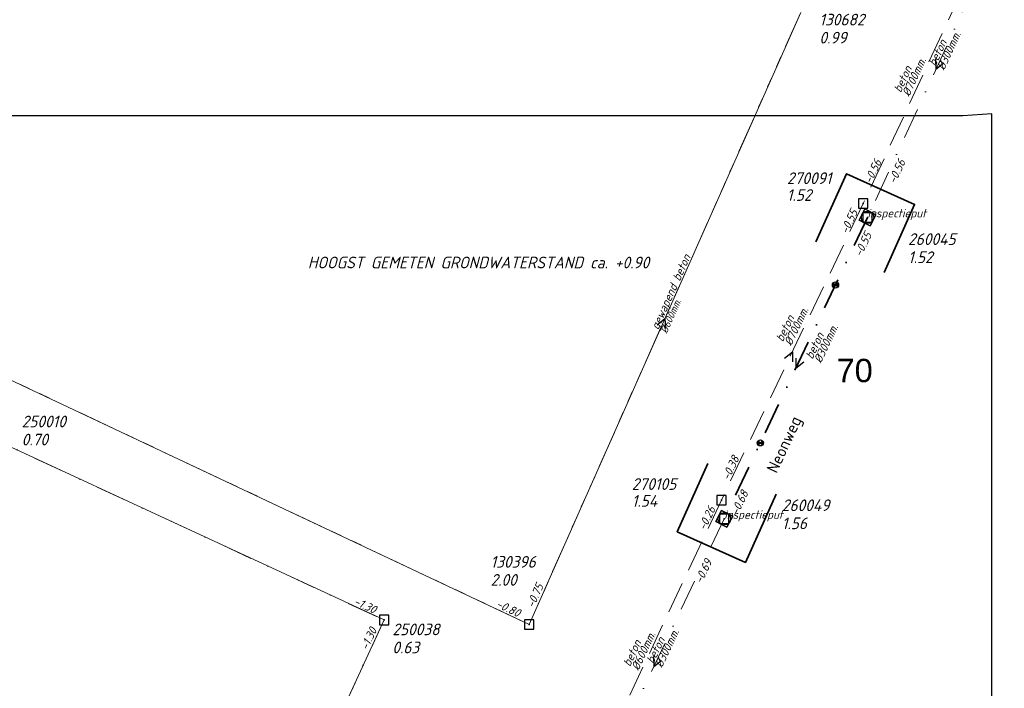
# Model space of a CAD drawing. Header units: metres. Extents: x 152202 to 157341, y 461610 to 468701.
# Tile 73 of 238: x 152539 to 152697, y 464926 to 465033. Entities that reach past the tile are written whole.
import ezdxf
from ezdxf.enums import TextEntityAlignment as Align
from ezdxf.lldxf.tags import DXFTag

# ---------------------------------------------------------------- set-up
doc = ezdxf.new("R2010")
doc.units = ezdxf.units.M
doc.header["$PDMODE"] = 64
doc.header["$PDSIZE"] = 1.5
for name, pattern in [('RI-GWA', [18.45, 6, -1.8, 1.75, -1.8, 1.75, -1.8, 1.75, -1.8]), ('RI-HWA', [7.4, 5, -2.4]), ('RI-VWA', [11, 5, -3, 0, -3])]:
    doc.linetypes.add(name, pattern=pattern)
doc.layers.get('0').update_dxf_attribs({"linetype": 'CONTINUOUS'})
doc.layers.get('DEFPOINTS').update_dxf_attribs({"linetype": 'CONTINUOUS'})
for name, color, linetype, lineweight in [('B-OI-RI-GWA-MATERIAAL-T18', 10, 'CONTINUOUS', 18), ('B-OI-RI-GWA-PUTDEKSELHOOGTE-T25', 10, 'CONTINUOUS', 25), ('B-OI-RI-GWA_BOB-T18', 10, 'CONTINUOUS', 18), ('B-OI-RI-GWA_DIAMETER-T18', 10, 'CONTINUOUS', 18), ('B-OI-RI-GWA_PUTNUMMER-T18', 10, 'CONTINUOUS', 18), ('B-OI-RI-GWA_RIOOLPUT-S', 10, 'CONTINUOUS', 25), ('B-OI-RI-GWA_TRANSPORTLEIDING-G', 10, 'RI-GWA', 18), ('B-OI-RI-HWA-BOB-T18', 150, 'CONTINUOUS', 18), ('B-OI-RI-HWA-MATERIAAL-T18', 150, 'CONTINUOUS', 18), ('B-OI-RI-HWA-PUTDEKSELHOOGTE-T25', 150, 'CONTINUOUS', 25), ('B-OI-RI-HWA-PUTNUMMER-T25', 150, 'CONTINUOUS', 25), ('B-OI-RI-HWA_DIAMETER-T18', 150, 'CONTINUOUS', 18), ('B-OI-RI-HWA_RIOOLPUT-S', 150, 'CONTINUOUS', 25), ('B-OI-RI-HWA_TRANSPORTLEIDING-G', 150, 'RI-HWA', 18), ('B-OI-RI-PERSLEIDING-G', 210, 'RI-PERS', 18), ('B-OI-RI-STROOMRICHTING-S', 252, 'CONTINUOUS', 25), ('B-OI-RI-VWA-BOB-T18', 34, 'CONTINUOUS', 18), ('B-OI-RI-VWA-DIAMETER-T18', 34, 'CONTINUOUS', 18), ('B-OI-RI-VWA-MATERIAAL-T18', 34, 'CONTINUOUS', 18), ('B-OI-RI-VWA_PUTDEKSELHOOGTE-T25', 34, 'CONTINUOUS', 25), ('B-OI-RI-VWA_PUTNUMMER-T25', 34, 'CONTINUOUS', 25), ('B-OI-RI-VWA_RIOOLPUT-S', 34, 'CONTINUOUS', 25), ('B-OI-RI-VWA_TRANSPORTLEIDING-G', 34, 'RI-VWA', 18), ('B-RO-OG-TOPOGRAFIE-T18', 2, 'CONTINUOUS', 18), ('N-OI-RI-STROOMRICHTING-S', 252, 'CONTINUOUS', 25), ('N-OI-RI-T50', 130, 'CONTINUOUS', 50), ('N-OI-RI-VRIJVERVAL_HULPSTUK-S', 210, 'CONTINUOUS', 25), ('N-OI-RI-VWA-BOB-T18', 36, 'CONTINUOUS', 18), ('N-OI-RI-VWA-DIAMETER-T18', 36, 'CONTINUOUS', 18), ('N-OI-RI-VWA-MATERIAAL-T18', 36, 'CONTINUOUS', 18), ('N-OI-RI-VWA_PUTDEKSELHOOGTE-T25', 36, 'CONTINUOUS', 25), ('N-OI-RI-VWA_PUTNUMMER-T25', 36, 'CONTINUOUS', 25), ('N-OI-RI-VWA_RIOOLPUT-S', 36, 'CONTINUOUS', 25), ('N-OI-RI-VWA_TRANSPORTLEIDING-G', 36, 'RI-VWA', 35), ('N-OI-WH-T25', 2, 'CONTINUOUS', 25), ('N-RO-KG-GRENS_WERK-G', 7, 'XX-WERKGRENS', 35)]:
    doc.layers.add(name, color=color, linetype=linetype, lineweight=lineweight)
doc.styles.add('ARIAL', font='arial.ttf')
doc.styles.add('NLCS-ISO-M200-T18', font='NLCS-ISO.ttf', dxfattribs={"height": 360})
doc.styles.add('NLCS-ISO-M500-T18_CURSIEF', font='NLCS-ISO.ttf', dxfattribs={"oblique": 15, "height": 0.9})
doc.styles.add('NLCS-ISO-M750-T18_CURSIEF', font='NLCS-ISO.ttf', dxfattribs={"oblique": 15, "height": 1.35})
doc.styles.add('NLCS-ISO-M750-T25_CURSIEF', font='NLCS-ISO.ttf', dxfattribs={"oblique": 15, "height": 1.875})
tags = doc.linetypes.add('RI-PERS', pattern='A,7,-2,["P",Standard,S=1.8,R=0,X=-0.5,Y=-0.9],-2,7,-2,[102,NLCS.SHX,S=1,R=180,X=0,Y=0],-2', length=22).pattern_tags.tags
tags[6] = DXFTag(74, 10)
doc.linetypes.add('XX-WERKGRENS', pattern='A,0,[137,NLCS.SHX,S=0.1,R=0,X=-1.1,Y=-1.35],-6', length=6)

# ---------------------------------------------------------------- blocks, each defined once
blk = doc.blocks.new('ACMAP_ANN_TEMPLATE_vwa-diam')
at = {"style": 'NLCS-ISO-M750-T18_CURSIEF', "oblique": 15}
blk.add_attdef('vwa-diam', (0.3, -1.3), '', height=1.35, dxfattribs=at)
blk = doc.blocks.new('ACMAP_ANN_TEMPLATE_vwa-materiaal')
at = {"style": 'NLCS-ISO-M750-T18_CURSIEF', "oblique": 15}
blk.add_attdef('vwa-mat', (0.3, 0.2), '', height=1.35, dxfattribs=at)
blk = doc.blocks.new('ACMAP_ANN_TEMPLATE_vwa-nap-l')
at = {"style": 'NLCS-ISO-M750-T18_CURSIEF', "oblique": 15}
blk.add_attdef('vwa-nap-l', (3.3, 0.2), '', height=1.35, dxfattribs=at)
blk = doc.blocks.new('ACMAP_ANN_TEMPLATE_vwa-nap-r')
at = {"style": 'NLCS-ISO-M750-T18_CURSIEF', "oblique": 15}
blk.add_attdef('vwa-nap-r', (-5.6, 0.2), '', height=1.35, dxfattribs=at)
blk = doc.blocks.new('ACMAP_ANN_TEMPLATE_type knoop')
at = {"layer": 'DEFPOINTS', "style": 'NLCS-ISO-M750-T18_CURSIEF', "oblique": 15}
blk.add_attdef('type_knoop', (0, 0), '', height=1.35, dxfattribs=at)
blk = doc.blocks.new('ACMAP_ANN_TEMPLATE_vwa-puth')
at = {"style": 'NLCS-ISO-M750-T25_CURSIEF', "oblique": 15}
blk.add_attdef('vwa-puth', (-3, 5), '', height=1.88, dxfattribs=at)
blk = doc.blocks.new('ACMAP_ANN_TEMPLATE_vwa-putnr')
at = {"style": 'NLCS-ISO-M750-T25_CURSIEF', "oblique": 15}
blk.add_attdef('vaw-putnr', (-3, 7.9), '', height=1.88, dxfattribs=at)
blk = doc.blocks.new('ACMAP_ANN_TEMPLATE_hwa-diam')
at = {"style": 'NLCS-ISO-M750-T18_CURSIEF', "oblique": 15}
blk.add_attdef('hwa-diam', (-3.7, -1.3), '', height=1.35, dxfattribs=at)
blk = doc.blocks.new('ACMAP_ANN_TEMPLATE_hwa-materiaal')
at = {"style": 'NLCS-ISO-M750-T18_CURSIEF', "oblique": 15}
blk.add_attdef('hwa-mat', (-3.7, 0.2), '', height=1.35, dxfattribs=at)
blk = doc.blocks.new('ACMAP_ANN_TEMPLATE_hwa-nap-l')
at = {"style": 'NLCS-ISO-M750-T18_CURSIEF', "oblique": 15}
blk.add_attdef('hwa-nap-l', (3.3, 0.2), '', height=1.35, dxfattribs=at)
blk = doc.blocks.new('ACMAP_ANN_TEMPLATE_hwa-nap-r')
at = {"style": 'NLCS-ISO-M750-T18_CURSIEF', "oblique": 15}
blk.add_attdef('hwa-nap-r', (-5.6, 0.2), '', height=1.35, dxfattribs=at)
blk = doc.blocks.new('ACMAP_ANN_TEMPLATE_gwa-diam')
at = {"style": 'NLCS-ISO-M500-T18_CURSIEF', "oblique": 15}
blk.add_attdef('gwa-diam', (-2.2, -1.3), '', height=1.2, dxfattribs=at)
blk = doc.blocks.new('ACMAP_ANN_TEMPLATE_gwa-materiaal')
at = {"style": 'NLCS-ISO-M750-T18_CURSIEF', "oblique": 15}
blk.add_attdef('gwa-mat', (-2.2, 0.2), '', height=1.35, dxfattribs=at)
blk = doc.blocks.new('ACMAP_ANN_TEMPLATE_gwa-nap-l')
at = {"style": 'NLCS-ISO-M750-T18_CURSIEF', "oblique": 15}
blk.add_attdef('gwa-nap-l', (2.3, 0.2), '', height=1.35, dxfattribs=at)
blk = doc.blocks.new('ACMAP_ANN_TEMPLATE_gwa-nap-r')
at = {"style": 'NLCS-ISO-M750-T18_CURSIEF', "oblique": 15}
blk.add_attdef('gwa-nap-r', (-5.6, 0.2), '', height=1.35, dxfattribs=at)
blk = doc.blocks.new('ACMAP_ANN_TEMPLATE_hwa-puth')
at = {"color": 0, "linetype": 'ByBlock', "style": 'NLCS-ISO-M750-T25_CURSIEF', "oblique": 15}
blk.add_attdef('hwa-puth', (-9, -6.8), '', height=1.88, dxfattribs=at)
blk = doc.blocks.new('ACMAP_ANN_TEMPLATE_hwa-putnr')
at = {"color": 0, "linetype": 'ByBlock', "style": 'NLCS-ISO-M750-T25_CURSIEF', "oblique": 15}
blk.add_attdef('hwa-putnr', (-9, -4.1), '', height=1.88, dxfattribs=at)
blk = doc.blocks.new('ACMAP_ANN_TEMPLATE_gwa-puth')
at = {"style": 'NLCS-ISO-M750-T25_CURSIEF', "oblique": 15}
blk.add_attdef('gwa-puth', (3, -5), '', height=1.88, dxfattribs=at)
blk = doc.blocks.new('ACMAP_ANN_TEMPLATE_gwa-putnr')
at = {"style": 'NLCS-ISO-M750-T25_CURSIEF', "oblique": 15}
blk.add_attdef('gwa-putnr', (3, -2.1), '', height=1.88, dxfattribs=at)
blk = doc.blocks.new('SRI-HULP')
h = blk.add_hatch(color=256)
h.dxf.hatch_style = 1
h.paths.add_polyline_path([(-0.71, 0.71, 0.198912), (-1, 0, 0.198912), (-0.71, -0.71), (0, 0)])
h = blk.add_hatch(color=256)
h.dxf.hatch_style = 1
h.paths.add_polyline_path([(1, 0, 0.198912), (0.71, 0.71), (0, 0), (0.71, -0.71, 0.198912)])
for p, q in [((-0.71, 0.71), (0.71, -0.71)), ((-0.71, -0.71), (0.71, 0.71))]:
    blk.add_line(p, q)
blk.add_circle((0, 0), 1)
blk = doc.blocks.new('B-SRI-PUT_VWA-SO')
at = {"flags": 128}
blk.add_lwpolyline([(-2, 2), (2, 2), (2, -2), (-2, -2)], close=True, dxfattribs=at)
at = {"lineweight": -3, "flags": 128}
blk.add_lwpolyline([(2, -2), (2, 2), (-2, 2), (-2, -2)], close=True, dxfattribs=at)
at = {"lineweight": -3}
blk.add_circle((0, 0), 2, dxfattribs=at)

msp = doc.modelspace()

# ---------------------------------------------------------------- linework, layer by layer
at = {"layer": 'B-OI-RI-GWA_RIOOLPUT-S', "transparency": 33554623}
msp.add_point((152621, 464936.1), dxfattribs=at)
at = {"layer": 'B-OI-RI-GWA_TRANSPORTLEIDING-G'}
for p, q in [((152621, 464936.1), (152391.9, 465044.1)), ((152664.6, 465034.4), (152621, 464936.1))]:
    msp.add_line(p, q, dxfattribs=at)
at = {"layer": 'B-OI-RI-HWA_RIOOLPUT-S'}
for p in [(152674.66, 465003.69), (152651.86, 464956.04)]:
    msp.add_point(p, dxfattribs=at)
at = {"layer": 'B-OI-RI-HWA_TRANSPORTLEIDING-G'}
for p, q in [((152696.63, 465051.16), (152674.66, 465003.69)), ((152674.66, 465003.69), (152651.86, 464956.04)), ((152651.86, 464956.04), (152629.18, 464907.76))]:
    msp.add_line(p, q, dxfattribs=at)
at = {"layer": 'B-OI-RI-PERSLEIDING-G'}
for p, q in [((152621, 464936.1), (152391.9, 465044.1)), ((152664.6, 465034.4), (152621, 464936.1)), ((152390.5, 465032.8), (152597.7, 464936.8)), ((152597.7, 464936.8), (152553, 464840.3))]:
    msp.add_line(p, q, dxfattribs=at)
at = {"layer": 'B-OI-RI-STROOMRICHTING-S'}
for points in [[(152686.27, 465026.87), (152686.32, 465025.27), (152687.58, 465026.27)], [(152641.56, 464984.23), (152642.8, 464985.25), (152642.87, 464983.64)], [(152661.99, 464978.88), (152663.26, 464979.86), (152663.29, 464978.26)], [(152640.97, 464930.92), (152641.01, 464929.31), (152642.27, 464930.3)]]:
    msp.add_lwpolyline(points, dxfattribs=at)
at = {"layer": 'B-OI-RI-VWA_RIOOLPUT-S'}
for p in [(152675.34, 465001.47), (152652.33, 464953.06), (152597.7, 464936.8)]:
    msp.add_point(p, dxfattribs=at)
at = {"layer": 'B-OI-RI-VWA_TRANSPORTLEIDING-G'}
for p, q in [((152697.3, 465049.06), (152675.34, 465001.47)), ((152390.5, 465032.8), (152597.7, 464936.8)), ((152652.33, 464953.06), (152629.68, 464905.56)), ((152597.7, 464936.8), (152553, 464840.3))]:
    msp.add_line(p, q, dxfattribs=at)
at = {"layer": 'DEFPOINTS', "flags": 128}
msp.add_lwpolyline([(152695.304, 465018.079), (152690.66, 465017.766), (152653.818, 465017.766), (152496.552, 465017.766), (152496.552, 464765.645), (152496.552, 464700.382), (152695.304, 464700.382)], close=True, dxfattribs=at)
at = {"layer": 'N-OI-RI-STROOMRICHTING-S'}
msp.add_lwpolyline([(152663.8, 464978.87), (152663.83, 464977.27), (152665.1, 464978.26)], dxfattribs=at)
msp.add_lwpolyline([(152663.8, 464978.87), (152663.83, 464977.27), (152665.1, 464978.26)], dxfattribs=at)
at = {"layer": 'N-OI-RI-VWA_RIOOLPUT-S'}
for p in [(152675.34, 465001.47), (152652.33, 464953.06)]:
    msp.add_point(p, dxfattribs=at)
at = {"layer": 'N-OI-RI-VWA_TRANSPORTLEIDING-G'}
msp.add_line((152675.34, 465001.47), (152652.33, 464953.06), dxfattribs=at)
at = {"layer": 'N-RO-KG-GRENS_WERK-G', "ltscale": 0.5, "flags": 128}
for points in [[(152677.982, 464992.614), (152682.888, 465003.565), (152671.936, 465008.471), (152667.031, 464997.519)], [(152649.688, 464961.916), (152644.782, 464950.965), (152655.734, 464946.059), (152660.639, 464957.011)]]:
    msp.add_lwpolyline(points, dxfattribs=at)

# ---------------------------------------------------------------- block references
at = {"layer": 'B-OI-RI-GWA-MATERIAAL-T18', "transparency": 33554623}
ref = msp.add_blockref('ACMAP_ANN_TEMPLATE_gwa-materiaal', (152642.8, 464985.25), dxfattribs=dict(at, rotation=66.08078986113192))
ref.add_attrib('gwa-mat', 'gewapend beton', (152641.725, 464983.32), dxfattribs={"layer": '0', "color": 0, "linetype": 'ByBlock', "height": 1.35, "rotation": 66.08079, "style": 'NLCS-ISO-M750-T18_CURSIEF', "oblique": 15})
at = {"layer": 'B-OI-RI-GWA-PUTDEKSELHOOGTE-T25', "transparency": 33554623}
ref = msp.add_blockref('ACMAP_ANN_TEMPLATE_gwa-puth', (152664.6, 465034.4), dxfattribs=at)
ref.add_attrib('gwa-puth', '0.99', (152667.6, 465029.4), dxfattribs={"layer": '0', "color": 0, "linetype": 'ByBlock', "height": 1.875, "style": 'NLCS-ISO-M750-T25_CURSIEF', "oblique": 15})
ref = msp.add_blockref('ACMAP_ANN_TEMPLATE_gwa-puth', (152536.496, 464969.846), dxfattribs=at)
ref.add_attrib('gwa-puth', '0.70', (152539.496, 464964.846), dxfattribs={"layer": '0', "color": 0, "linetype": 'ByBlock', "height": 1.875, "style": 'NLCS-ISO-M750-T25_CURSIEF', "oblique": 15})
ref = msp.add_blockref('ACMAP_ANN_TEMPLATE_gwa-puth', (152611.798, 464947.306), dxfattribs=at)
ref.add_attrib('gwa-puth', '2.00', (152614.798, 464942.306), dxfattribs={"layer": '0', "color": 0, "linetype": 'ByBlock', "height": 1.875, "style": 'NLCS-ISO-M750-T25_CURSIEF', "oblique": 15})
at = {"layer": 'B-OI-RI-GWA_BOB-T18', "transparency": 33554623}
ref = msp.add_blockref('ACMAP_ANN_TEMPLATE_gwa-nap-r', (152624.18, 464943.645), dxfattribs=dict(at, rotation=66.08078986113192))
ref.add_attrib('gwa-nap-r', '-0.75', (152621.727, 464938.607), dxfattribs={"layer": '0', "color": 0, "linetype": 'ByBlock', "height": 1.35, "rotation": 66.08079, "style": 'NLCS-ISO-M750-T18_CURSIEF', "oblique": 15})
ref = msp.add_blockref('ACMAP_ANN_TEMPLATE_gwa-nap-l', (152613.391, 464939.73), dxfattribs=dict(at, rotation=334.7603476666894))
ref.add_attrib('gwa-nap-l', '-0.80', (152615.557, 464938.931), dxfattribs={"layer": '0', "color": 0, "linetype": 'ByBlock', "height": 1.35, "rotation": 334.76035, "style": 'NLCS-ISO-M750-T18_CURSIEF', "oblique": 15})
at = {"layer": 'B-OI-RI-GWA_DIAMETER-T18', "transparency": 33554623}
ref = msp.add_blockref('ACMAP_ANN_TEMPLATE_gwa-diam', (152642.8, 464985.25), dxfattribs=dict(at, rotation=66.08078986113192))
ref.add_attrib('gwa-diam', '%%c600mm.', (152643.096, 464982.712), dxfattribs={"layer": '0', "color": 0, "linetype": 'ByBlock', "height": 1.2, "rotation": 66.08079, "style": 'NLCS-ISO-M500-T18_CURSIEF', "oblique": 15})
at = {"layer": 'B-OI-RI-GWA_PUTNUMMER-T18', "transparency": 33554623}
ref = msp.add_blockref('ACMAP_ANN_TEMPLATE_gwa-putnr', (152664.6, 465034.4), dxfattribs=at)
ref.add_attrib('gwa-putnr', '130682', (152667.6, 465032.3), dxfattribs={"layer": '0', "color": 0, "linetype": 'ByBlock', "height": 1.875, "style": 'NLCS-ISO-M750-T25_CURSIEF', "oblique": 15})
ref = msp.add_blockref('ACMAP_ANN_TEMPLATE_gwa-putnr', (152536.496, 464969.846), dxfattribs=at)
ref.add_attrib('gwa-putnr', '250010', (152539.496, 464967.746), dxfattribs={"layer": '0', "color": 0, "linetype": 'ByBlock', "height": 1.875, "style": 'NLCS-ISO-M750-T25_CURSIEF', "oblique": 15})
ref = msp.add_blockref('ACMAP_ANN_TEMPLATE_gwa-putnr', (152611.798, 464947.306), dxfattribs=at)
ref.add_attrib('gwa-putnr', '130396', (152614.798, 464945.206), dxfattribs={"layer": '0', "color": 0, "linetype": 'ByBlock', "height": 1.875, "style": 'NLCS-ISO-M750-T25_CURSIEF', "oblique": 15})
at = {"layer": 'B-OI-RI-HWA-BOB-T18'}
ref = msp.add_blockref('ACMAP_ANN_TEMPLATE_hwa-nap-l', (152674.66, 465003.69), dxfattribs=dict(at, rotation=64.42939889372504))
ref.add_attrib('hwa-nap-l', '-0.56', (152675.904, 465006.753), dxfattribs={"layer": '0', "color": 0, "linetype": 'ByBlock', "height": 1.35, "rotation": 64.4294, "style": 'NLCS-ISO-M750-T18_CURSIEF', "oblique": 15})
ref = msp.add_blockref('ACMAP_ANN_TEMPLATE_hwa-nap-r', (152674.66, 465003.69), dxfattribs=dict(at, rotation=65.16442167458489))
ref.add_attrib('hwa-nap-r', '-0.55', (152672.126, 464998.692), dxfattribs={"layer": '0', "color": 0, "linetype": 'ByBlock', "height": 1.35, "rotation": 65.16442, "style": 'NLCS-ISO-M750-T18_CURSIEF', "oblique": 15})
ref = msp.add_blockref('ACMAP_ANN_TEMPLATE_hwa-nap-l', (152651.86, 464956.04), dxfattribs=dict(at, rotation=64.83775195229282))
ref.add_attrib('hwa-nap-l', '-0.38', (152653.082, 464959.112), dxfattribs={"layer": '0', "color": 0, "linetype": 'ByBlock', "height": 1.35, "rotation": 64.83775, "style": 'NLCS-ISO-M750-T18_CURSIEF', "oblique": 15})
ref = msp.add_blockref('ACMAP_ANN_TEMPLATE_hwa-nap-r', (152651.86, 464956.04), dxfattribs=dict(at, rotation=64.42939889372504))
ref.add_attrib('hwa-nap-r', '-0.26', (152649.263, 464951.075), dxfattribs={"layer": '0', "color": 0, "linetype": 'ByBlock', "height": 1.35, "rotation": 64.4294, "style": 'NLCS-ISO-M750-T18_CURSIEF', "oblique": 15})
at = {"layer": 'B-OI-RI-HWA-MATERIAAL-T18'}
ref = msp.add_blockref('ACMAP_ANN_TEMPLATE_hwa-materiaal', (152682.402, 465024.685), dxfattribs=dict(at, rotation=65.16442167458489))
ref.add_attrib('hwa-mat', 'beton', (152680.667, 465021.411), dxfattribs={"layer": '0', "color": 0, "linetype": 'ByBlock', "height": 1.35, "rotation": 65.16442, "style": 'NLCS-ISO-M750-T18_CURSIEF', "oblique": 15})
ref = msp.add_blockref('ACMAP_ANN_TEMPLATE_hwa-materiaal', (152663.507, 464984.629), dxfattribs=dict(at, rotation=64.42939889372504))
ref.add_attrib('hwa-mat', 'beton', (152661.729, 464981.378), dxfattribs={"layer": '0', "color": 0, "linetype": 'ByBlock', "height": 1.35, "rotation": 64.4294, "style": 'NLCS-ISO-M750-T18_CURSIEF', "oblique": 15})
ref = msp.add_blockref('ACMAP_ANN_TEMPLATE_hwa-materiaal', (152638.945, 464932.476), dxfattribs=dict(at, rotation=64.83775195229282))
ref.add_attrib('hwa-mat', 'beton', (152637.191, 464929.212), dxfattribs={"layer": '0', "color": 0, "linetype": 'ByBlock', "height": 1.35, "rotation": 64.83775, "style": 'NLCS-ISO-M750-T18_CURSIEF', "oblique": 15})
at = {"layer": 'B-OI-RI-HWA-PUTDEKSELHOOGTE-T25'}
for p, values in [((152671.382, 465010.922), {'hwa-puth': '1.52'}), ((152646.478, 464961.793), {'hwa-puth': '1.54'})]:
    msp.add_blockref('ACMAP_ANN_TEMPLATE_hwa-puth', p, dxfattribs=at).add_auto_attribs(values)
at = {"layer": 'B-OI-RI-HWA-PUTNUMMER-T25'}
for p, values in [((152671.382, 465010.922), {'hwa-putnr': '270091'}), ((152646.478, 464961.793), {'hwa-putnr': '270105'})]:
    msp.add_blockref('ACMAP_ANN_TEMPLATE_hwa-putnr', p, dxfattribs=at).add_auto_attribs(values)
at = {"layer": 'B-OI-RI-HWA_DIAMETER-T18'}
ref = msp.add_blockref('ACMAP_ANN_TEMPLATE_hwa-diam', (152682.402, 465024.685), dxfattribs=dict(at, rotation=65.16442167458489))
ref.add_attrib('hwa-diam', '%%c700mm.', (152682.028, 465020.781), dxfattribs={"layer": '0', "color": 0, "linetype": 'ByBlock', "height": 1.35, "rotation": 65.16442, "style": 'NLCS-ISO-M750-T18_CURSIEF', "oblique": 15})
ref = msp.add_blockref('ACMAP_ANN_TEMPLATE_hwa-diam', (152663.507, 464984.629), dxfattribs=dict(at, rotation=64.42939889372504))
ref.add_attrib('hwa-diam', '%%c700mm.', (152663.082, 464980.73), dxfattribs={"layer": '0', "color": 0, "linetype": 'ByBlock', "height": 1.35, "rotation": 64.4294, "style": 'NLCS-ISO-M750-T18_CURSIEF', "oblique": 15})
ref = msp.add_blockref('ACMAP_ANN_TEMPLATE_hwa-diam', (152638.945, 464932.476), dxfattribs=dict(at, rotation=64.83775195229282))
ref.add_attrib('hwa-diam', '%%c600mm.', (152638.549, 464928.574), dxfattribs={"layer": '0', "color": 0, "linetype": 'ByBlock', "height": 1.35, "rotation": 64.83775, "style": 'NLCS-ISO-M750-T18_CURSIEF', "oblique": 15})
at = {"layer": 'B-OI-RI-VWA-BOB-T18'}
ref = msp.add_blockref('ACMAP_ANN_TEMPLATE_vwa-nap-r', (152682.321, 465011.749), dxfattribs=dict(at, rotation=65.22944046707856))
ref.add_attrib('vwa-nap-r', '-0.56', (152679.793, 465006.748), dxfattribs={"layer": '0', "color": 0, "linetype": 'ByBlock', "height": 1.35, "rotation": 65.22944, "style": 'NLCS-ISO-M750-T18_CURSIEF', "oblique": 15})
ref = msp.add_blockref('ACMAP_ANN_TEMPLATE_vwa-nap-l', (152647.455, 464939.459), dxfattribs=dict(at, rotation=64.50622826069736))
ref.add_attrib('vwa-nap-l', '-0.69', (152648.695, 464942.524), dxfattribs={"layer": '0', "color": 0, "linetype": 'ByBlock', "height": 1.35, "rotation": 64.50623, "style": 'NLCS-ISO-M750-T18_CURSIEF', "oblique": 15})
ref = msp.add_blockref('ACMAP_ANN_TEMPLATE_vwa-nap-r', (152597.7, 464936.8), dxfattribs=dict(at, rotation=335.1407453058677))
ref.add_attrib('vwa-nap-r', '-1.30', (152592.703, 464939.336), dxfattribs={"layer": '0', "color": 0, "linetype": 'ByBlock', "height": 1.35, "rotation": 335.14075, "style": 'NLCS-ISO-M750-T18_CURSIEF', "oblique": 15})
ref = msp.add_blockref('ACMAP_ANN_TEMPLATE_vwa-nap-l', (152593.839, 464928.745), dxfattribs=dict(at, rotation=65.14584119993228))
ref.add_attrib('vwa-nap-l', '-1.30', (152595.044, 464931.823), dxfattribs={"layer": '0', "color": 0, "linetype": 'ByBlock', "height": 1.35, "rotation": 65.14584, "style": 'NLCS-ISO-M750-T18_CURSIEF', "oblique": 15})
at = {"layer": 'B-OI-RI-VWA-DIAMETER-T18'}
ref = msp.add_blockref('ACMAP_ANN_TEMPLATE_vwa-diam', (152686.32, 465025.265), dxfattribs=dict(at, rotation=65.22944046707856))
ref.add_attrib('vwa-diam', '%%c300mm.', (152687.626, 465024.993), dxfattribs={"layer": '0', "color": 0, "linetype": 'ByBlock', "height": 1.35, "rotation": 65.22944, "style": 'NLCS-ISO-M750-T18_CURSIEF', "oblique": 15})
ref = msp.add_blockref('ACMAP_ANN_TEMPLATE_vwa-diam', (152641.005, 464929.31), dxfattribs=dict(at, rotation=64.50622826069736))
ref.add_attrib('vwa-diam', '%%c300mm.', (152642.308, 464929.021), dxfattribs={"layer": '0', "color": 0, "linetype": 'ByBlock', "height": 1.35, "rotation": 64.50623, "style": 'NLCS-ISO-M750-T18_CURSIEF', "oblique": 15})
at = {"layer": 'B-OI-RI-VWA-MATERIAAL-T18'}
ref = msp.add_blockref('ACMAP_ANN_TEMPLATE_vwa-materiaal', (152686.32, 465025.265), dxfattribs=dict(at, rotation=65.22944046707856))
ref.add_attrib('vwa-mat', 'beton', (152686.264, 465025.621), dxfattribs={"layer": '0', "color": 0, "linetype": 'ByBlock', "height": 1.35, "rotation": 65.22944, "style": 'NLCS-ISO-M750-T18_CURSIEF', "oblique": 15})
ref = msp.add_blockref('ACMAP_ANN_TEMPLATE_vwa-materiaal', (152641.005, 464929.31), dxfattribs=dict(at, rotation=64.50622826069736))
ref.add_attrib('vwa-mat', 'beton', (152640.954, 464929.667), dxfattribs={"layer": '0', "color": 0, "linetype": 'ByBlock', "height": 1.35, "rotation": 64.50623, "style": 'NLCS-ISO-M750-T18_CURSIEF', "oblique": 15})
at = {"layer": 'B-OI-RI-VWA_PUTDEKSELHOOGTE-T25'}
ref = msp.add_blockref('ACMAP_ANN_TEMPLATE_vwa-puth', (152602.023, 464926.451), dxfattribs=at)
ref.add_attrib('vwa-puth', '0.63', (152599.023, 464931.451), dxfattribs={"layer": '0', "color": 0, "linetype": 'ByBlock', "height": 1.875, "style": 'NLCS-ISO-M750-T25_CURSIEF', "oblique": 15})
at = {"layer": 'B-OI-RI-VWA_PUTNUMMER-T25'}
ref = msp.add_blockref('ACMAP_ANN_TEMPLATE_vwa-putnr', (152602.023, 464926.451), dxfattribs=at)
ref.add_attrib('vaw-putnr', '250038', (152599.023, 464934.351), dxfattribs={"layer": '0', "color": 0, "linetype": 'ByBlock', "height": 1.875, "style": 'NLCS-ISO-M750-T25_CURSIEF', "oblique": 15})
at = {"layer": 'DEFPOINTS'}
for p in [(152675.34, 465001.47), (152652.33, 464953.06)]:
    msp.add_blockref('ACMAP_ANN_TEMPLATE_type knoop', p, dxfattribs=at).add_auto_attribs({'type_knoop': 'inspectieput'})
at = {"layer": 'N-OI-RI-VRIJVERVAL_HULPSTUK-S', "xscale": 0.5, "yscale": 0.5, "zscale": 0.5}
for p in [(152670.188, 464990.625), (152658.125, 464965.25)]:
    msp.add_blockref('SRI-HULP', p, dxfattribs=at)
at = {"layer": 'N-OI-RI-VWA-BOB-T18', "rotation": 64.57755718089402}
for name, p, values in [('ACMAP_ANN_TEMPLATE_vwa-nap-l', (152673.102, 464991.967), {'vwa-nap-l': '-0.55'}), ('ACMAP_ANN_TEMPLATE_vwa-nap-r', (152657.099, 464958.5), {'vwa-nap-r': '-0.68'})]:
    msp.add_blockref(name, p, dxfattribs=at).add_auto_attribs(values)
at = {"layer": 'N-OI-RI-VWA-DIAMETER-T18', "rotation": 64.57755718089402}
msp.add_blockref('ACMAP_ANN_TEMPLATE_vwa-diam', (152666.542, 464978.234), dxfattribs=at).add_auto_attribs({'vwa-diam': '%%c300mm.'})
at = {"layer": 'N-OI-RI-VWA-MATERIAAL-T18', "rotation": 64.57755718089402}
msp.add_blockref('ACMAP_ANN_TEMPLATE_vwa-materiaal', (152666.542, 464978.234), dxfattribs=at).add_auto_attribs({'vwa-mat': 'beton'})
at = {"layer": 'N-OI-RI-VWA_PUTDEKSELHOOGTE-T25'}
for p, values in [((152684.844, 464989.134), {'vwa-puth': '1.52'}), ((152664.577, 464946.389), {'vwa-puth': '1.56'})]:
    msp.add_blockref('ACMAP_ANN_TEMPLATE_vwa-puth', p, dxfattribs=at).add_auto_attribs(values)
at = {"layer": 'N-OI-RI-VWA_PUTNUMMER-T25'}
for p, values in [((152684.844, 464989.134), {'vaw-putnr': '260045'}), ((152664.577, 464946.389), {'vaw-putnr': '260049'})]:
    msp.add_blockref('ACMAP_ANN_TEMPLATE_vwa-putnr', p, dxfattribs=at).add_auto_attribs(values)
at = {"layer": 'N-OI-RI-VWA_RIOOLPUT-S', "xscale": 0.4999999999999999, "yscale": 0.4999999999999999, "zscale": 0.4999999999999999, "rotation": 152.5945190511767}
for p in [(152675.34, 465001.47), (152652.33, 464953.06)]:
    msp.add_blockref('B-SRI-PUT_VWA-SO', p, dxfattribs=at)

# ---------------------------------------------------------------- texts
at = {"layer": 'B-RO-OG-TOPOGRAFIE-T18', "style": 'NLCS-ISO-M200-T18'}
msp.add_text('Neonweg', height=1.875, rotation=65.1, dxfattribs=at).set_placement((152662.179, 464964.889), align=Align.MIDDLE)
at = {"layer": 'N-OI-RI-T50', "style": 'ARIAL'}
msp.add_text('70', height=3.75, dxfattribs=at).set_placement((152670.351, 464975))
at = {"layer": 'N-OI-WH-T25', "style": 'NLCS-ISO-M500-T18_CURSIEF', "oblique": 15}
msp.add_text('HOOGST GEMETEN GRONDWATERSTAND ca. +0.90', height=1.875, dxfattribs=at).set_placement((152612.863, 464992.722), align=Align.BOTTOM_CENTER)

doc.saveas('drawing.dxf')
